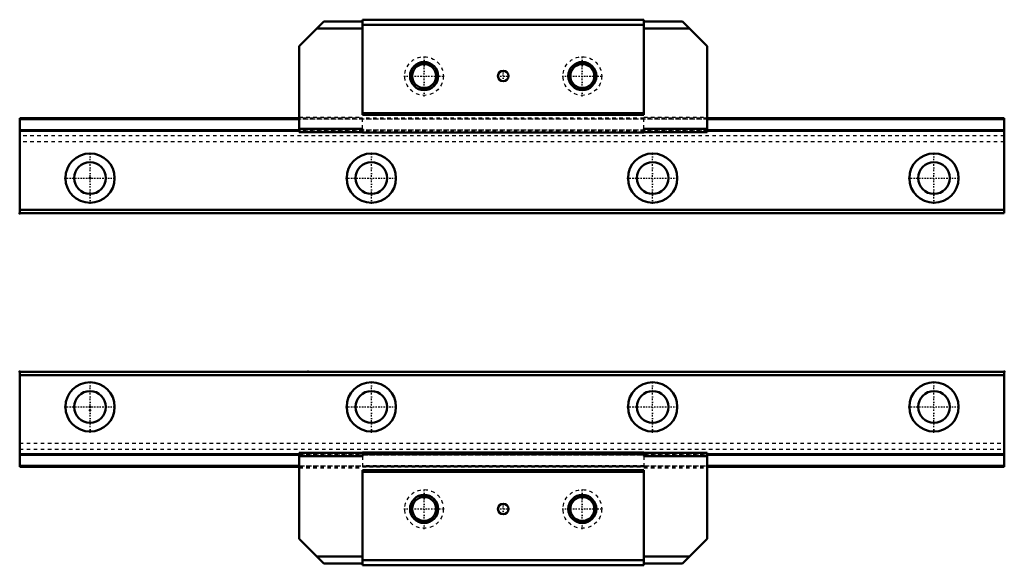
# Model space of a CAD drawing. Header units: millimetres. Extents: x -20 to 260, y -45 to 110.
import ezdxf

# ---------------------------------------------------------------- set-up
doc = ezdxf.new("R2010")
doc.units = ezdxf.units.MM
doc.linetypes.add('Center', pattern=[1.5, 0.45, -0.5, 0.05, -0.5])
doc.linetypes.add('Dashed', pattern=[2, 1, -1])
for name, color, linetype, lineweight in [('2d ConnectionPoints', 7, 'Continuous', 50), ('AM_0', 7, 'Continuous', 50), ('AM_7', 7, 'Center', 25), ('AM_9', 6, 'Dashed', 25)]:
    doc.layers.add(name, color=color, linetype=linetype, lineweight=lineweight)

# ---------------------------------------------------------------- blocks, each defined once
blk = doc.blocks.new('1_HR2555_Slider2_0_in_HR2555_280L_G20_65_82_0_0_0_4')
at = {"layer": 'AM_0'}
for p, q in [((66.52, 109.52), (59.5, 102.5)), ((66.52, 109.52), (77.5, 109.52)), ((157.5, 110), (77.5, 110)), ((77.5, 110), (77.5, 82.98)), ((157.5, 110), (157.5, 82.98)), ((157.5, 109.52), (168.48, 109.52)), ((175.5, 102.5), (168.48, 109.52)), ((64.52, 107.52), (77.5, 107.52)), ((157.5, 108.5), (77.5, 108.5)), ((157.5, 107.52), (170.48, 107.52)), ((59.5, 102.5), (59.5, 78.02)), ((175.5, 102.5), (175.5, 78.02)), ((157.5, 83.48), (77.5, 83.48)), ((157.5, 82.98), (77.5, 82.98)), ((59.5, 79.02), (77.5, 79.02)), ((77.5, 79.02), (77.5, 78)), ((157.5, 79.02), (157.5, 78)), ((157.5, 79.02), (175.5, 79.02)), ((59.5, 78.02), (77.5, 78.02)), ((157.5, 78), (77.5, 78)), ((157.5, 78.02), (175.5, 78.02))]:
    blk.add_line(p, q, dxfattribs=at)
for centre, radius in [((95, 94), 4), ((140, 94), 4), ((95, 94), 3.4), ((117.5, 94), 1.5), ((140, 94), 3.4)]:
    blk.add_circle(centre, radius, dxfattribs=at)
at = {"layer": 'AM_7'}
for p, q in [((95, 88.22), (95, 99.77)), ((140, 88.22), (140, 99.77)), ((117.5, 92.42), (117.5, 95.58)), ((89.22, 94), (100.78, 94)), ((115.92, 94), (119.08, 94)), ((134.22, 94), (145.78, 94))]:
    blk.add_line(p, q, dxfattribs=at)
at = {"layer": 'AM_9'}
for p, q in [((59.5, 82.32), (77.5, 82.32)), ((77.5, 79.02), (77.5, 82.32)), ((157.5, 82), (77.5, 82)), ((157.5, 81.79), (77.5, 81.79)), ((157.5, 81.77), (77.5, 81.77)), ((157.5, 82.32), (175.5, 82.32)), ((157.5, 79.02), (157.5, 82.32)), ((157.5, 78.61), (77.5, 78.61)), ((157.5, 78.61), (77.5, 78.61)), ((157.5, 78.4), (77.5, 78.4))]:
    blk.add_line(p, q, dxfattribs=at)
for centre in [(95, 94), (140, 94)]:
    blk.add_circle(centre, 5.5, dxfattribs=at)
blk = doc.blocks.new('2_HR2555128020_Rail2_0_in_HR2555_280L_G20_65_82_0_0_0_4')
at = {"layer": 'AM_0'}
for p, q in [((-20, 82), (-20, 55)), ((59.5, 82), (-20, 82)), ((59.5, 81.77), (-20, 81.77)), ((260, 82), (175.5, 82)), ((260, 81.77), (175.5, 81.77)), ((260, 82), (260, 55)), ((59.5, 78.61), (-20, 78.61)), ((260, 78.61), (175.5, 78.61)), ((59.5, 78.4), (-20, 78.4)), ((260, 78.4), (175.5, 78.4)), ((260, 56), (-20, 56)), ((260, 55), (-20, 55))]:
    blk.add_line(p, q, dxfattribs=at)
for centre, radius in [((0, 65), 7), ((80, 65), 7), ((160, 65), 7), ((240, 65), 7), ((0, 65), 4.5), ((80, 65), 4.5), ((160, 65), 4.5), ((240, 65), 4.5)]:
    blk.add_circle(centre, radius, dxfattribs=at)
at = {"layer": 'AM_7'}
for p, q in [((0, 57.65), (0, 72.35)), ((80, 57.65), (80, 72.35)), ((160, 57.65), (160, 72.35)), ((240, 57.65), (240, 72.35)), ((-7.35, 65), (7.35, 65)), ((72.65, 65), (87.35, 65)), ((152.65, 65), (167.35, 65)), ((232.65, 65), (247.35, 65))]:
    blk.add_line(p, q, dxfattribs=at)
at = {"layer": 'AM_9'}
for p, q in [((260, 81.79), (-20, 81.79)), ((175.5, 82), (59.5, 82)), ((175.5, 81.77), (59.5, 81.77)), ((175.5, 78.61), (-20, 78.61)), ((260, 78.61), (59.5, 78.61)), ((260, 77), (-20, 77)), ((175.5, 78.4), (59.5, 78.4)), ((260, 75.3), (-20, 75.3))]:
    blk.add_line(p, q, dxfattribs=at)
blk = doc.blocks.new('3_HR2555_Slider_0_in_HR2555_280L_G20_65_82_0_0_0_4')
at = {"layer": 'AM_0'}
for p, q in [((59.5, -37.5), (59.5, -13.02)), ((59.5, -13.02), (77.5, -13.02)), ((157.5, -13), (77.5, -13)), ((77.5, -14.02), (77.5, -13)), ((157.5, -14.02), (157.5, -13)), ((157.5, -13.02), (175.5, -13.02)), ((175.5, -37.5), (175.5, -13.02)), ((59.5, -14.02), (77.5, -14.02)), ((157.5, -14.02), (175.5, -14.02)), ((77.5, -45), (77.5, -17.98)), ((157.5, -17.98), (77.5, -17.98)), ((157.5, -18.48), (77.5, -18.48)), ((157.5, -45), (157.5, -17.98)), ((66.52, -44.52), (59.5, -37.5)), ((175.5, -37.5), (168.48, -44.52)), ((64.52, -42.52), (77.5, -42.52)), ((66.52, -44.52), (77.5, -44.52)), ((157.5, -43.5), (77.5, -43.5)), ((157.5, -42.52), (170.48, -42.52)), ((157.5, -44.52), (168.48, -44.52)), ((157.5, -45), (77.5, -45))]:
    blk.add_line(p, q, dxfattribs=at)
for centre, radius in [((95, -29), 4), ((140, -29), 4), ((95, -29), 3.4), ((117.5, -29), 1.5), ((140, -29), 3.4)]:
    blk.add_circle(centre, radius, dxfattribs=at)
at = {"layer": 'AM_7'}
for p, q in [((95, -34.78), (95, -23.23)), ((140, -34.78), (140, -23.23)), ((117.5, -30.57), (117.5, -27.42)), ((89.22, -29), (100.78, -29)), ((115.92, -29), (119.08, -29)), ((134.22, -29), (145.78, -29))]:
    blk.add_line(p, q, dxfattribs=at)
at = {"layer": 'AM_9'}
for p, q in [((157.5, -13.4), (77.5, -13.4)), ((157.5, -13.61), (77.5, -13.61)), ((157.5, -13.61), (77.5, -13.61)), ((77.5, -14.02), (77.5, -17.32)), ((157.5, -16.77), (77.5, -16.77)), ((157.5, -16.79), (77.5, -16.79)), ((157.5, -14.02), (157.5, -17.32)), ((59.5, -17.32), (77.5, -17.32)), ((157.5, -17), (77.5, -17)), ((157.5, -17.32), (175.5, -17.32))]:
    blk.add_line(p, q, dxfattribs=at)
for centre in [(95, -29), (140, -29)]:
    blk.add_circle(centre, 5.5, dxfattribs=at)
blk = doc.blocks.new('4_HR2555128020_Rail_0_in_HR2555_280L_G20_65_82_0_0_0_4')
at = {"layer": 'AM_0'}
for p, q in [((-20, -17), (-20, 10)), ((-20, 10), (260, 10)), ((-20, 9), (260, 9)), ((260, -17), (260, 10)), ((-20, -13.4), (59.5, -13.4)), ((-20, -13.61), (59.5, -13.61)), ((175.5, -13.4), (260, -13.4)), ((175.5, -13.61), (260, -13.61)), ((-20, -16.77), (59.5, -16.77)), ((175.5, -16.77), (260, -16.77)), ((-20, -17), (59.5, -17)), ((175.5, -17), (260, -17))]:
    blk.add_line(p, q, dxfattribs=at)
for centre, radius in [((0, 0), 7), ((80, 0), 7), ((160, 0), 7), ((240, 0), 7), ((0, 0), 4.5), ((80, 0), 4.5), ((160, 0), 4.5), ((240, 0), 4.5)]:
    blk.add_circle(centre, radius, dxfattribs=at)
at = {"layer": 'AM_7'}
for p, q in [((0, -7.35), (0, 7.35)), ((80, -7.35), (80, 7.35)), ((160, -7.35), (160, 7.35)), ((240, -7.35), (240, 7.35)), ((-7.35, 0), (7.35, 0)), ((72.65, 0), (87.35, 0)), ((152.65, 0), (167.35, 0)), ((232.65, 0), (247.35, 0))]:
    blk.add_line(p, q, dxfattribs=at)
at = {"layer": 'AM_9'}
for p, q in [((-20, -10.3), (260, -10.3)), ((-20, -12), (260, -12)), ((-20, -13.61), (175.5, -13.61)), ((59.5, -13.4), (175.5, -13.4)), ((59.5, -13.61), (260, -13.61)), ((-20, -16.79), (260, -16.79)), ((59.5, -16.77), (175.5, -16.77)), ((59.5, -17), (175.5, -17))]:
    blk.add_line(p, q, dxfattribs=at)

msp = doc.modelspace()

# ---------------------------------------------------------------- linework, layer by layer
at = {"layer": '2d ConnectionPoints'}
for p in [(0, 65), (0, 65), (-20, 55), (-20, 10), (62, 10), (260, 10), (0, 0), (0, -1)]:
    msp.add_point(p, dxfattribs=at)

# ---------------------------------------------------------------- block references
for name in ['1_HR2555_Slider2_0_in_HR2555_280L_G20_65_82_0_0_0_4', '2_HR2555128020_Rail2_0_in_HR2555_280L_G20_65_82_0_0_0_4', '4_HR2555128020_Rail_0_in_HR2555_280L_G20_65_82_0_0_0_4', '3_HR2555_Slider_0_in_HR2555_280L_G20_65_82_0_0_0_4']:
    msp.add_blockref(name, (0, 0))

doc.saveas('drawing.dxf')
